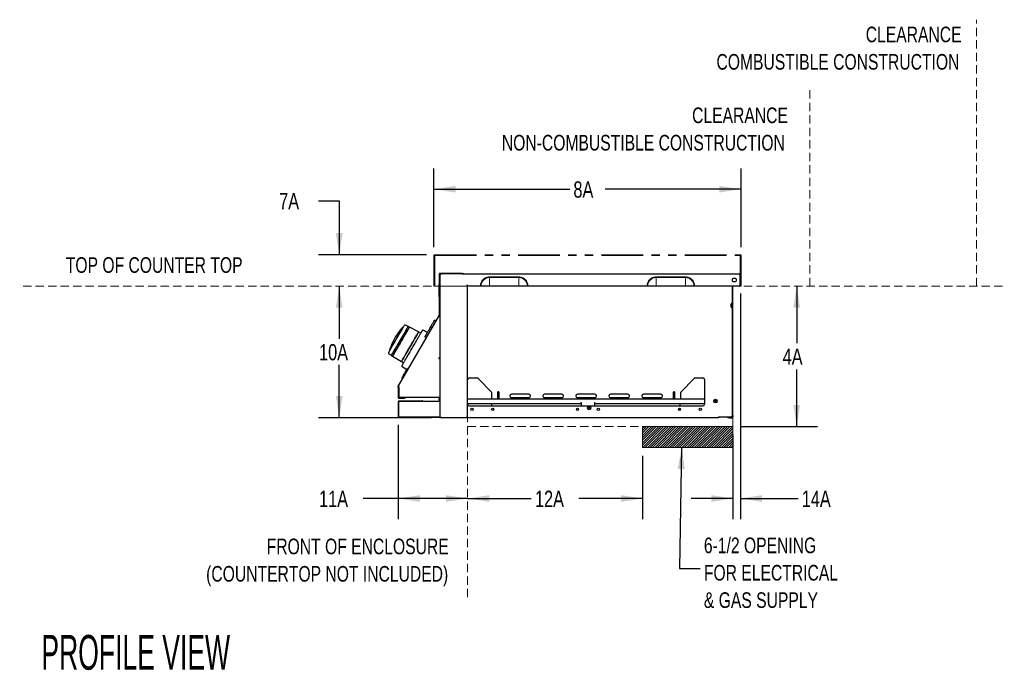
# Model space of a CAD drawing. Header units: inches. Extents: x 35 to 165, y 14 to 115.
# Tile 28 of 42: x 94 to 165, y 14 to 61. Entities that reach past the tile are written whole.
import ezdxf

# ---------------------------------------------------------------- set-up
doc = ezdxf.new("R2010")
doc.units = ezdxf.units.IN
doc.header["$LTSCALE"] = 12
doc.header["$MEASUREMENT"] = 0
doc.linetypes.add('HIDDEN', pattern=[0.075, 0.05, -0.025])
doc.linetypes.add('PHANTOM', pattern=[0.5, 0.25, -0.05, 0.05, -0.05, 0.05, -0.05])
doc.layers.add('FORMAT', color=7, linetype='Continuous')
doc.styles.add('SLDTEXTSTYLE0', font='TXT', dxfattribs={"width": 0.75})
doc.styles.add('SLDTEXTSTYLE1', font='TXT', dxfattribs={"width": 0.571429})
doc.dimstyles.new('SLDDIMSTYLE0', dxfattribs={"dimtxt": 1.17, "dimasz": 1.56, "dimexe": 0, "dimexo": 0.0625, "dimgap": 0.2925, "dimtad": 0, "dimtih": 1, "dimtoh": 1, "dimdec": 3, "dimrnd": 1e-09, "dimzin": 12, "dimdsep": 46, "dimlunit": 5, "dimtxsty": 'SLDTEXTSTYLE0', "dimsah": 1, "dimcen": 0.09, "dimadec": 0, "dimazin": 3, "dimtfac": 1, "dimtdec": 3, "dimtmove": 0, "dimatfit": 0, "dimfxl": 0, "dimfrac": 2, "dimtolj": 1, "dimtzin": 12, "dimarcsym": 0})
doc.dimstyles.new('SLDDIMSTYLE1', dxfattribs={"dimtxt": 1.17, "dimasz": 1.56, "dimexe": 0, "dimexo": 0.0625, "dimgap": 0.2925, "dimtad": 0, "dimtih": 1, "dimtoh": 1, "dimdec": 3, "dimrnd": 1e-09, "dimzin": 12, "dimdsep": 46, "dimlunit": 5, "dimtxsty": 'SLDTEXTSTYLE0', "dimsah": 1, "dimcen": 0.09, "dimadec": 0, "dimazin": 3, "dimtfac": 1, "dimtdec": 3, "dimtofl": 0, "dimtmove": 0, "dimatfit": 3, "dimfxl": 0, "dimfrac": 2, "dimtolj": 1, "dimtzin": 12, "dimarcsym": 0})
doc.dimstyles.new('SLDDIMSTYLE2', dxfattribs={"dimtxt": 0.18, "dimasz": 1.56, "dimexe": 0, "dimexo": 0.0625, "dimgap": 0, "dimtad": 0, "dimtih": 1, "dimtoh": 1, "dimdec": 0, "dimrnd": 1e-09, "dimzin": 0, "dimdsep": 46, "dimlunit": 5, "dimtxsty": 'Standard', "dimsah": 1, "dimcen": 0.09, "dimadec": 0, "dimazin": 0, "dimtfac": 1.56, "dimtdec": 0, "dimtofl": 0, "dimtmove": 0, "dimatfit": 3, "dimfxl": 0, "dimfrac": 2, "dimtolj": 1, "dimtzin": 0, "dimarcsym": 0})
doc.dimstyles.new('SLDDIMSTYLE3', dxfattribs={"dimtxt": 1.17, "dimasz": 1.56, "dimexe": 0, "dimexo": 0.0625, "dimgap": 0.2925, "dimtad": 0, "dimtih": 1, "dimtoh": 1, "dimdec": 3, "dimrnd": 1e-09, "dimzin": 12, "dimdsep": 46, "dimlunit": 5, "dimtxsty": 'SLDTEXTSTYLE0', "dimsah": 1, "dimcen": 0.09, "dimse1": 1, "dimadec": 0, "dimazin": 3, "dimtfac": 1, "dimtdec": 3, "dimtofl": 0, "dimtmove": 0, "dimatfit": 3, "dimfxl": 0, "dimfrac": 2, "dimtolj": 1, "dimtzin": 12, "dimarcsym": 0})
doc.dimstyles.new('SLDDIMSTYLE4', dxfattribs={"dimtxt": 1.17, "dimasz": 1.56, "dimexe": 0, "dimexo": 0.0625, "dimgap": 0.2925, "dimtad": 0, "dimtih": 1, "dimtoh": 1, "dimdec": 3, "dimrnd": 1e-09, "dimzin": 12, "dimdsep": 46, "dimlunit": 5, "dimtxsty": 'SLDTEXTSTYLE0', "dimsah": 1, "dimcen": 0.09, "dimse2": 1, "dimadec": 0, "dimazin": 3, "dimtfac": 1, "dimtdec": 3, "dimtmove": 0, "dimatfit": 0, "dimfxl": 0, "dimfrac": 2, "dimtolj": 1, "dimtzin": 12, "dimarcsym": 0})

# ---------------------------------------------------------------- blocks, each defined once
blk = doc.blocks.new('SW_NOTE_0')
at = {"layer": 'FORMAT', "color": 0, "char_height": 1.125, "attachment_point": 3, "style": 'SLDTEXTSTYLE0'}
for s, insert in [('FRONT OF ENCLOSURE', (15.504, 1.45)), ('(COUNTERTOP NOT INCLUDED)', (15.469, -0.522))]:
    blk.add_mtext(s, dxfattribs=dict(at, insert=insert))
blk = doc.blocks.new('_D_8')
at = {"layer": 'FORMAT'}
for p, q in [((121.495, 32.009), (121.495, 25.213)), ((121.495, 26.713), (118.967, 26.713)), ((126.493, 26.713), (121.495, 26.713))]:
    blk.add_line(p, q, dxfattribs=at)
for points in [[(121.495, 26.713), (123.055, 26.473), (123.055, 26.953)], [(126.493, 26.713), (124.933, 26.953), (124.933, 26.473)]]:
    blk.add_solid(points, dxfattribs=at)
at = {"layer": 'FORMAT', "insert": (115.8, 27.275), "char_height": 1.17, "attachment_point": 1, "style": 'SLDTEXTSTYLE0'}
blk.add_mtext('11A', dxfattribs=at)
blk = doc.blocks.new('_D_9')
at = {"layer": 'FORMAT'}
for p, q in [((139.094, 29.789), (139.094, 25.213)), ((126.493, 26.713), (131.077, 26.713)), ((139.094, 26.713), (134.51, 26.713))]:
    blk.add_line(p, q, dxfattribs=at)
for points in [[(126.493, 26.713), (128.053, 26.473), (128.053, 26.953)], [(139.094, 26.713), (137.534, 26.953), (137.534, 26.473)]]:
    blk.add_solid(points, dxfattribs=at)
at = {"layer": 'FORMAT', "insert": (131.342, 27.275), "char_height": 1.17, "attachment_point": 1, "style": 'SLDTEXTSTYLE0'}
blk.add_mtext('12A', dxfattribs=at)
blk = doc.blocks.new('_D_10')
at = {"layer": 'FORMAT'}
for p, q in [((117.251, 42.014), (117.251, 38.218)), ((117.251, 32.531), (117.251, 36.327)), ((123.893, 32.531), (115.751, 32.531))]:
    blk.add_line(p, q, dxfattribs=at)
for points in [[(117.251, 42.014), (117.011, 40.454), (117.491, 40.454)], [(117.251, 32.531), (117.491, 34.091), (117.011, 34.091)]]:
    blk.add_solid(points, dxfattribs=at)
at = {"layer": 'FORMAT', "insert": (115.8, 37.835), "char_height": 1.17, "attachment_point": 1, "style": 'SLDTEXTSTYLE0'}
blk.add_mtext('10A', dxfattribs=at)
blk = doc.blocks.new('_D_11')
at = {"layer": 'FORMAT'}
for p, q in [((150.186, 42.014), (150.186, 37.897)), ((150.186, 31.889), (150.186, 36.006)), ((146.194, 31.889), (151.686, 31.889))]:
    blk.add_line(p, q, dxfattribs=at)
for points in [[(150.186, 42.014), (149.946, 40.454), (150.426, 40.454)], [(150.186, 31.889), (150.426, 33.449), (149.946, 33.449)]]:
    blk.add_solid(points, dxfattribs=at)
at = {"layer": 'FORMAT', "insert": (149.172, 37.514), "char_height": 1.17, "attachment_point": 1, "style": 'SLDTEXTSTYLE0'}
blk.add_mtext('4A', dxfattribs=at)
blk = doc.blocks.new('_D_12')
at = {"layer": 'FORMAT'}
for p, q in [((146.13, 41.472), (146.13, 25.213)), ((145.594, 31.289), (145.594, 25.213)), ((145.594, 26.713), (142.594, 26.713)), ((146.13, 26.713), (150.282, 26.713))]:
    blk.add_line(p, q, dxfattribs=at)
for points in [[(145.594, 26.713), (144.034, 26.953), (144.034, 26.473)], [(146.13, 26.713), (147.69, 26.473), (147.69, 26.953)]]:
    blk.add_solid(points, dxfattribs=at)
at = {"layer": 'FORMAT', "insert": (150.547, 27.275), "char_height": 1.17, "attachment_point": 1, "style": 'SLDTEXTSTYLE0'}
blk.add_mtext('14A', dxfattribs=at)
blk = doc.blocks.new('_D_13')
at = {"layer": 'FORMAT'}
for p, q in [((115.751, 48.151), (117.251, 48.151)), ((117.251, 48.151), (117.251, 44.264)), ((123.524, 44.264), (115.751, 44.264)), ((117.251, 42.014), (117.251, 39.014))]:
    blk.add_line(p, q, dxfattribs=at)
for points in [[(117.251, 44.264), (117.491, 45.824), (117.011, 45.824)], [(117.251, 42.014), (117.011, 40.454), (117.491, 40.454)]]:
    blk.add_solid(points, dxfattribs=at)
at = {"layer": 'FORMAT', "insert": (112.927, 48.714), "char_height": 1.17, "attachment_point": 1, "style": 'SLDTEXTSTYLE0'}
blk.add_mtext('7A', dxfattribs=at)
blk = doc.blocks.new('SW_NOTE_0_8')
at = {"layer": 'FORMAT', "color": 0, "char_height": 1.125, "attachment_point": 3, "style": 'SLDTEXTSTYLE0'}
for s, insert in [('CLEARANCE', (8.613, 1.45)), ('NON-COMBUSTIBLE CONSTRUCTION', (8.392, -0.522))]:
    blk.add_mtext(s, dxfattribs=dict(at, insert=insert))
blk = doc.blocks.new('SW_NOTE_0_9')
at = {"layer": 'FORMAT', "color": 0, "char_height": 1.125, "attachment_point": 3, "style": 'SLDTEXTSTYLE0'}
for s, insert in [('CLEARANCE', (8.613, 1.45)), ('COMBUSTIBLE CONSTRUCTION', (8.459, -0.522))]:
    blk.add_mtext(s, dxfattribs=dict(at, insert=insert))
blk = doc.blocks.new('SW_NOTE_0_10')
at = {"layer": 'FORMAT', "color": 0, "char_height": 1.125, "attachment_point": 1, "style": 'SLDTEXTSTYLE0'}
for s, insert in [('6-1/2 OPENING', (0.259, 2.222)), ('FOR ELECTRICAL', (0.259, 0.25)), ('& GAS SUPPLY', (0.259, -1.722))]:
    blk.add_mtext(s, dxfattribs=dict(at, insert=insert))
blk = doc.blocks.new('_D_14')
at = {"layer": 'FORMAT'}
for p, q in [((124.066, 44.806), (124.066, 50.488)), ((146.182, 44.806), (146.182, 50.488)), ((124.066, 48.988), (133.845, 48.988)), ((146.182, 48.988), (136.403, 48.988))]:
    blk.add_line(p, q, dxfattribs=at)
for points in [[(124.066, 48.988), (125.626, 48.748), (125.626, 49.228)], [(146.182, 48.988), (144.622, 49.228), (144.622, 48.748)]]:
    blk.add_solid(points, dxfattribs=at)
at = {"layer": 'FORMAT', "insert": (134.11, 49.551), "char_height": 1.17, "attachment_point": 1, "style": 'SLDTEXTSTYLE0'}
blk.add_mtext('8A', dxfattribs=at)

msp = doc.modelspace()

# ---------------------------------------------------------------- hatches: boundary and pattern name
at = {"layer": 'FORMAT'}
h = msp.add_hatch(dxfattribs=at)
h.set_pattern_fill('ANSI31', color=256, style=0)
h.paths.add_polyline_path([(139.0938, 30.3891), (145.5938, 30.3891), (145.5938, 31.8891), (139.0938, 31.8891)], flags=0)

# ---------------------------------------------------------------- linework, layer by layer
at = {"color": 7, "linetype": 'PHANTOM', "lineweight": 18}
for p, q in [((124.066, 42.0141), (124.066, 44.2061)), ((124.066, 44.2061), (124.124, 44.2061)), ((124.124, 44.2061), (124.124, 44.2641)), ((124.124, 44.2641), (146.124, 44.2641)), ((124.124, 42.0141), (124.124, 44.2061)), ((124.124, 44.2061), (146.124, 44.2061)), ((146.124, 44.2641), (146.124, 44.2061)), ((146.124, 44.2061), (146.124, 42.0141)), ((146.124, 44.2061), (146.182, 44.2061)), ((146.182, 44.2061), (146.182, 42.0141)), ((130.1753, 42.6746), (128.0728, 42.6746)), ((128.0728, 42.6224), (128.0728, 42.6746)), ((128.0728, 42.6224), (130.1753, 42.6224)), ((128.0728, 42.0141), (128.0728, 42.6224)), ((130.1753, 42.6224), (130.1753, 42.6746)), ((130.1753, 42.0141), (130.1753, 42.6224)), ((142.1753, 42.6746), (140.0728, 42.6746)), ((140.0728, 42.6224), (140.0728, 42.6746)), ((140.0728, 42.6224), (142.1753, 42.6224)), ((140.0728, 42.0141), (140.0728, 42.6224)), ((142.1753, 42.6224), (142.1753, 42.6746)), ((142.1753, 42.0141), (142.1753, 42.6224)), ((124.124, 42.0141), (124.066, 42.0141)), ((127.4123, 42.0141), (124.124, 42.0141)), ((127.4123, 42.0141), (127.4644, 42.0141)), ((127.4644, 42.0141), (128.0728, 42.0141)), ((130.1753, 42.0141), (128.0728, 42.0141)), ((130.7837, 42.0141), (130.1753, 42.0141)), ((130.7837, 42.0141), (130.8358, 42.0141)), ((139.4123, 42.0141), (130.8358, 42.0141)), ((139.4123, 42.0141), (139.4644, 42.0141)), ((139.4644, 42.0141), (140.0728, 42.0141)), ((142.1753, 42.0141), (140.0728, 42.0141)), ((142.7837, 42.0141), (142.1753, 42.0141)), ((142.7837, 42.0141), (142.8358, 42.0141)), ((146.124, 42.0141), (142.8358, 42.0141)), ((146.182, 42.0141), (146.124, 42.0141))]:
    msp.add_line(p, q, dxfattribs=at)
at = {"color": 7, "linetype": 'Continuous', "lineweight": 25}
for p, q in [((124.4543, 42.8691), (124.4543, 39.9334)), ((124.4933, 42.8691), (124.4933, 39.9334)), ((124.4933, 42.8691), (124.4933, 42.8511)), ((124.4933, 42.8411), (124.5313, 42.8411)), ((126.0418, 42.9281), (124.5133, 42.9281)), ((126.0418, 42.8891), (124.5133, 42.8891)), ((126.0418, 42.9281), (126.1043, 42.9281)), ((126.1041, 42.8891), (126.0418, 42.8891)), ((126.1041, 42.8891), (146.0718, 42.8891)), ((126.1043, 42.9281), (126.1043, 42.8891)), ((126.1043, 42.9281), (126.1453, 42.9281)), ((146.0882, 42.8311), (146.0882, 42.0721)), ((146.0918, 42.8311), (146.0918, 42.0721)), ((146.1298, 42.8311), (146.0918, 42.8311)), ((146.1298, 42.8311), (146.1298, 42.0721)), ((124.4343, 42.0189), (124.4343, 42.1201)), ((124.4343, 42.0189), (124.4343, 41.9924)), ((124.4343, 41.7942), (124.4343, 41.9924)), ((124.4413, 42.1349), (124.4543, 42.1349)), ((124.4413, 42.0202), (124.4543, 42.0202)), ((126.4933, 32.6171), (126.4933, 41.9839)), ((146.0682, 42.0141), (126.5234, 42.0141)), ((145.5558, 42.4178), (145.5558, 42.4854)), ((145.5558, 32.7141), (145.5558, 42.0141)), ((145.5938, 32.7141), (145.5938, 42.0141)), ((146.0682, 42.0141), (146.0718, 42.0141)), ((146.0918, 42.0721), (146.1298, 42.0721)), ((124.4343, 41.531), (124.4343, 41.7942)), ((124.4343, 41.3899), (124.4343, 41.531)), ((124.4343, 41.2491), (124.4343, 41.3873)), ((124.4413, 41.3667), (124.4543, 41.3667)), ((124.4413, 41.2274), (124.4543, 41.2274)), ((145.5058, 40.7629), (145.5058, 40.4631)), ((124.4516, 39.9234), (121.5033, 34.8168)), ((124.4516, 39.9234), (124.4854, 39.9039)), ((124.4543, 39.9334), (124.4933, 39.9334)), ((124.4854, 39.8639), (124.4854, 36.8341)), ((124.4933, 39.9334), (124.4933, 32.5806)), ((121.8548, 39.0349), (121.8447, 39.0403)), ((122.2057, 39.1087), (122.0235, 39.2056)), ((122.3023, 39.06), (122.2068, 39.1107)), ((122.9629, 38.7062), (122.3012, 39.0581)), ((123.9252, 39.0117), (123.828, 39.0633)), ((124.0412, 39.4326), (124.0526, 39.4523)), ((124.2112, 39.5071), (124.114, 39.5588)), ((121.4969, 38.6459), (121.5013, 38.6518)), ((121.5658, 38.7307), (121.5269, 38.6841)), ((121.5277, 38.6852), (121.5318, 38.6903)), ((121.5308, 38.6893), (121.531, 38.6892)), ((121.5644, 38.7329), (121.5309, 38.6894)), ((121.6757, 38.8678), (121.668, 38.8723)), ((121.6946, 38.906), (121.6947, 38.9061)), ((121.7039, 38.9007), (121.6947, 38.9061)), ((122.935, 38.6567), (122.9345, 38.657)), ((123.1254, 38.6223), (122.9645, 38.7079)), ((123.603, 38.6736), (123.2902, 38.8469)), ((123.5133, 38.2983), (123.42, 38.3566)), ((120.8282, 37.1353), (121.0032, 37.0259)), ((120.882, 37.3728), (120.8917, 37.3668)), ((121.002, 37.0239), (121.0937, 36.9667)), ((121.0948, 36.9686), (121.7304, 36.5714)), ((121.7297, 36.5692), (121.8843, 36.4727)), ((121.7588, 36.6206), (121.7592, 36.6204)), ((121.7722, 36.2176), (122.1224, 36.0072)), ((124.4854, 36.8341), (124.4264, 36.8341)), ((124.4264, 36.8341), (124.4264, 36.8031)), ((124.4264, 36.8031), (124.4854, 36.8031)), ((124.4854, 36.8031), (124.4854, 33.9771)), ((122.2079, 36.0647), (122.1252, 36.012)), ((122.2198, 36.0578), (122.2079, 36.0647)), ((121.4954, 34.7283), (121.4954, 34.7873)), ((121.4954, 34.7873), (121.5138, 34.7873)), ((121.5344, 34.7606), (121.5344, 34.7283)), ((121.537, 34.0396), (121.537, 34.7573)), ((121.7791, 35.4126), (121.7748, 35.3146)), ((121.7748, 35.3146), (121.7867, 35.3077)), ((126.6183, 35.3961), (127.2433, 35.3961)), ((127.2491, 35.3466), (128.2086, 34.3776)), ((141.8404, 34.3776), (142.8, 35.3466)), ((142.8336, 35.3878), (142.8052, 35.3903)), ((142.8058, 35.3961), (143.4308, 35.3961)), ((142.8344, 35.3961), (142.8336, 35.3878)), ((143.5558, 35.2711), (143.5558, 33.5061)), ((121.5344, 34.7283), (121.4954, 34.7283)), ((121.4954, 34.7283), (121.4954, 33.9871)), ((121.5344, 34.7283), (121.5344, 33.9871)), ((128.2086, 34.3634), (128.2086, 34.3776)), ((128.2086, 34.3634), (128.2086, 33.9549)), ((128.7311, 34.3842), (128.6686, 34.3842)), ((128.6686, 34.3842), (128.6686, 34.3776)), ((128.6686, 34.3634), (128.6686, 34.3776)), ((128.6686, 33.9021), (128.6686, 34.3634)), ((128.6747, 34.3792), (128.6697, 34.3842)), ((128.6806, 34.2658), (128.6806, 34.365)), ((128.6806, 34.2658), (128.6806, 33.9021)), ((128.7186, 34.2658), (128.6806, 34.2658)), ((128.7186, 34.2658), (128.7186, 34.365)), ((128.7186, 34.2658), (128.7186, 33.9021)), ((128.7311, 34.3776), (128.7311, 34.3842)), ((128.7311, 34.3776), (128.7311, 34.3634)), ((128.7311, 34.3634), (128.7311, 33.9021)), ((130.8995, 34.2217), (129.6495, 34.2217)), ((133.2745, 34.2217), (132.0245, 34.2217)), ((135.6495, 34.2217), (134.3995, 34.2217)), ((138.0245, 34.2217), (136.7745, 34.2217)), ((140.3995, 34.2217), (139.1495, 34.2217)), ((141.3804, 34.3842), (141.3179, 34.3842)), ((141.3179, 34.3842), (141.3179, 34.3776)), ((141.3179, 34.3634), (141.3179, 34.3776)), ((141.3179, 33.9021), (141.3179, 34.3634)), ((141.3698, 34.365), (141.3318, 34.365)), ((141.3318, 33.9021), (141.3318, 34.365)), ((141.3698, 33.9021), (141.3698, 34.365)), ((141.3804, 34.384), (141.3756, 34.3792)), ((141.3804, 34.3776), (141.3804, 34.3842)), ((141.3804, 34.3776), (141.3804, 34.3634)), ((141.3804, 34.3634), (141.3804, 33.9021)), ((141.8404, 34.3776), (141.8404, 34.3634)), ((141.8404, 33.9549), (141.8404, 34.3634)), ((121.4954, 33.6826), (121.4954, 32.6085)), ((121.5154, 33.6581), (121.5154, 32.6581)), ((121.5534, 33.7406), (123.2204, 33.7406)), ((121.5544, 33.9671), (121.9329, 33.9671)), ((121.5544, 33.9281), (121.9329, 33.9281)), ((121.5779, 33.7206), (124.4351, 33.7206)), ((124.4264, 33.9771), (121.5995, 33.9771)), ((121.9329, 33.9671), (121.9954, 33.9671)), ((121.9954, 33.9281), (121.9329, 33.9281)), ((121.9954, 33.9671), (121.9954, 33.9281)), ((124.4854, 33.9771), (124.4264, 33.9771)), ((124.4351, 33.7206), (124.4931, 33.7206)), ((124.4464, 33.9771), (124.4464, 33.8656)), ((124.4464, 33.8031), (124.4464, 33.8656)), ((124.4854, 33.8031), (124.4464, 33.8031)), ((124.4854, 33.9771), (124.4854, 33.8656)), ((124.4854, 33.8656), (124.4854, 33.8031)), ((124.4931, 33.7206), (124.4931, 32.5956)), ((124.4931, 33.7176), (124.4933, 33.7176)), ((124.4931, 33.6376), (124.4933, 33.6376)), ((126.4933, 33.9021), (143.5558, 33.9021)), ((126.4933, 33.5521), (134.6497, 33.5521)), ((126.6183, 33.3811), (143.4308, 33.3811)), ((128.2404, 33.5126), (128.2404, 33.5521)), ((128.2404, 33.3811), (128.2404, 33.5126)), ((130.8995, 33.9717), (129.6495, 33.9717)), ((133.2745, 33.9717), (132.0245, 33.9717)), ((135.6495, 33.9717), (134.3995, 33.9717)), ((134.6817, 33.6101), (134.6497, 33.6101)), ((134.6497, 33.5521), (134.6497, 33.6101)), ((134.6817, 33.3811), (134.6817, 33.6101)), ((135.6497, 33.6101), (135.6177, 33.6101)), ((135.6177, 33.6101), (135.6177, 33.3811)), ((135.6497, 33.6101), (135.6497, 33.5521)), ((135.6497, 33.5521), (143.5558, 33.5521)), ((138.0245, 33.9717), (136.7745, 33.9717)), ((140.3995, 33.9717), (139.1495, 33.9717)), ((141.8029, 33.3811), (141.8029, 33.5126)), ((121.5334, 32.6142), (121.5334, 32.6085)), ((121.5373, 32.6085), (121.5373, 32.6105)), ((124.4931, 32.6801), (124.4933, 32.6748)), ((124.4933, 32.6069), (124.4931, 32.6069)), ((126.4933, 32.6135), (126.4901, 32.6135)), ((126.4933, 32.6135), (126.4933, 32.6171)), ((126.4933, 32.5971), (126.4933, 32.6135)), ((128.2404, 33.0895), (128.2404, 33.1726)), ((141.8029, 33.0815), (141.8029, 33.1806)), ((145.5558, 32.6462), (145.5558, 32.7141)), ((145.5558, 32.6011), (145.5558, 32.6462)), ((145.5938, 32.7141), (145.5938, 32.5891)), ((121.5779, 32.5956), (124.4351, 32.5956)), ((123.2984, 32.5689), (124.4484, 32.5689)), ((124.4351, 32.5956), (124.4931, 32.5956)), ((124.4484, 32.5689), (124.4484, 32.5956)), ((124.4484, 32.5689), (124.4933, 32.5689)), ((124.4933, 32.5311), (124.4933, 32.5806)), ((124.4933, 32.5806), (124.5313, 32.5806)), ((144.5558, 32.5311), (124.4933, 32.5311)), ((124.5348, 32.5391), (124.5348, 32.5771)), ((124.5348, 32.5391), (126.4308, 32.5391)), ((126.4308, 32.5971), (126.4353, 32.5971)), ((126.4308, 32.5971), (126.4308, 32.5391)), ((126.4353, 32.5771), (126.4308, 32.5771)), ((126.4308, 32.5391), (126.4353, 32.5391)), ((126.4353, 32.5771), (126.4353, 32.5391)), ((126.4553, 32.6016), (126.4553, 32.5971)), ((126.4553, 32.5971), (126.4933, 32.5971)), ((144.5558, 32.6011), (145.4858, 32.6011)), ((144.5558, 32.6011), (144.5558, 32.5311)), ((145.2188, 32.5311), (145.2188, 32.5691)), ((145.2188, 32.5691), (145.3438, 32.5691)), ((145.3438, 32.5311), (145.2188, 32.5311)), ((145.3438, 32.5691), (145.5358, 32.5691)), ((145.3438, 32.5311), (145.5358, 32.5311)), ((145.4617, 32.6011), (145.4617, 32.5891)), ((145.4651, 32.5891), (145.4617, 32.5891)), ((145.5558, 32.6011), (145.4858, 32.6011)), ((145.5558, 32.5891), (145.5558, 32.6011)), ((145.5938, 32.5891), (145.5558, 32.5891))]:
    msp.add_line(p, q, dxfattribs=at)
at = {"color": 7, "linetype": 'Continuous', "lineweight": 25, "flags": 128}
for points in [[(124.4966, 42.8505), (124.4944, 42.8424), (124.4941, 42.8411)], [(124.5333, 42.8399), (124.5328, 42.8387), (124.5327, 42.8386)], [(121.7935, 38.9944), (121.79, 38.9883), (121.7794, 38.97), (121.762, 38.9399), (121.738, 38.8983), (121.7078, 38.846), (121.6719, 38.7838), (121.6308, 38.7126), (121.5852, 38.6337), (121.5359, 38.5482), (121.4835, 38.4574), (121.4289, 38.3629), (121.373, 38.266), (121.3166, 38.1684), (121.2607, 38.0716), (121.2061, 37.9771), (121.1537, 37.8863), (121.1044, 37.8008), (121.0588, 37.7218), (121.0177, 37.6507), (120.9818, 37.5885), (120.9516, 37.5362), (120.9276, 37.4946), (120.9102, 37.4644), (120.8996, 37.4462), (120.8961, 37.44)], [(122.2068, 39.1107), (122.206, 39.1092), (122.1989, 39.097), (122.1849, 39.0727), (122.1641, 39.0366), (122.1367, 38.9892), (122.103, 38.9309), (122.0636, 38.8626), (122.0187, 38.7849), (121.969, 38.6988), (121.915, 38.6052), (121.8574, 38.5054), (121.7968, 38.4005), (121.7339, 38.2916), (121.6696, 38.1801), (121.6044, 38.0673), (121.5393, 37.9545), (121.4749, 37.843), (121.4121, 37.7342), (121.3515, 37.6292), (121.2939, 37.5294), (121.2399, 37.4359), (121.1902, 37.3498), (121.1453, 37.2721), (121.1058, 37.2037), (121.0722, 37.1455), (121.0448, 37.0981), (121.024, 37.062), (121.01, 37.0377), (121.0029, 37.0255), (121.002, 37.0239)], [(121.3732, 38.2008), (121.4366, 38.3106), (121.4992, 38.419), (121.5602, 38.5247), (121.6189, 38.6263), (121.6744, 38.7226), (121.7262, 38.8122), (121.7736, 38.8942), (121.8159, 38.9675), (121.8526, 39.0312), (121.8833, 39.0843), (121.9076, 39.1264), (121.9252, 39.1569), (121.9358, 39.1753), (121.9394, 39.1815)], [(122.3003, 39.0585), (122.2994, 39.057), (122.2924, 39.0448), (122.2783, 39.0205), (122.2575, 38.9843), (122.2301, 38.9368), (122.1964, 38.8785), (122.1569, 38.8101), (122.1119, 38.7323), (122.0622, 38.646), (122.0081, 38.5524), (121.9504, 38.4525), (121.8897, 38.3474), (121.8268, 38.2384), (121.7624, 38.1268), (121.6971, 38.0138)], [(121.698, 38.0133), (121.7633, 38.1265), (121.8279, 38.2383), (121.8909, 38.3475), (121.9517, 38.4528), (122.0095, 38.5529), (122.0637, 38.6467), (122.1135, 38.7331), (122.1585, 38.811), (122.1981, 38.8796), (122.2319, 38.9381), (122.2593, 38.9856), (122.2802, 39.0218), (122.2943, 39.0462), (122.3014, 39.0584), (122.3023, 39.06)], [(121.6827, 38.8913), (121.6731, 38.8793), (121.6674, 38.8721)], [(122.9645, 38.7079), (122.9642, 38.7075), (122.959, 38.6984), (122.9468, 38.6773), (122.9279, 38.6445), (122.9023, 38.6002), (122.8705, 38.5451), (122.8327, 38.4796), (122.7894, 38.4047), (122.7411, 38.321), (122.6884, 38.2297), (122.6318, 38.1316), (122.5719, 38.028), (122.5095, 37.9199), (122.4453, 37.8086), (122.38, 37.6955), (122.3142, 37.5816), (122.2489, 37.4685), (122.1847, 37.3572), (122.1223, 37.2492), (122.0624, 37.1455), (122.0058, 37.0474), (121.9531, 36.9561), (121.9048, 36.8724), (121.8615, 36.7975), (121.8237, 36.7321), (121.7919, 36.6769), (121.7663, 36.6327), (121.7474, 36.5998), (121.7352, 36.5787), (121.7299, 36.5696), (121.7297, 36.5692)], [(121.7304, 36.5714), (121.7313, 36.5729), (121.7382, 36.585), (121.7521, 36.609), (121.7727, 36.6447), (121.7998, 36.6916), (121.8331, 36.7493), (121.8722, 36.8171), (121.9167, 36.8941), (121.9661, 36.9797), (122.0198, 37.0726), (122.0772, 37.172), (122.1376, 37.2767), (122.2004, 37.3855), (122.2649, 37.4971), (122.3303, 37.6104), (122.3958, 37.724), (122.4609, 37.8366), (122.5246, 37.947), (122.5863, 38.0538), (122.6453, 38.156), (122.7009, 38.2523), (122.7525, 38.3417), (122.7995, 38.4231), (122.8414, 38.4956), (122.8776, 38.5584), (122.9079, 38.6108), (122.9318, 38.6522), (122.949, 38.6821), (122.9594, 38.7002), (122.9629, 38.7062), (122.9629, 38.7062)], [(120.807, 37.2202), (120.8106, 37.2264), (120.8212, 37.2448), (120.8388, 37.2752), (120.8631, 37.3173), (120.8938, 37.3705), (120.9306, 37.4341), (120.9729, 37.5074), (121.0202, 37.5894), (121.072, 37.6791), (121.1276, 37.7753), (121.1862, 37.8769), (121.2472, 37.9826), (121.3098, 38.091), (121.3732, 38.2008)], [(121.0937, 36.9667), (121.0946, 36.9682), (121.1017, 36.9805), (121.1157, 37.0048), (121.1366, 37.041), (121.1641, 37.0886), (121.1978, 37.147), (121.2374, 37.2156), (121.2824, 37.2935), (121.3323, 37.3799), (121.3864, 37.4737), (121.4442, 37.5739), (121.505, 37.6791), (121.5681, 37.7883), (121.6326, 37.9002), (121.698, 38.0133)], [(121.6971, 38.0138), (121.6319, 37.9009), (121.5675, 37.7892), (121.5046, 37.6802), (121.4439, 37.5751), (121.3862, 37.4752), (121.3321, 37.3816), (121.2823, 37.2953), (121.2374, 37.2176), (121.1979, 37.1491), (121.1642, 37.0908), (121.1368, 37.0433), (121.116, 37.0072), (121.1019, 36.9828), (121.0949, 36.9706), (121.094, 36.9691)], [(121.7748, 35.3146), (121.7783, 35.3206), (121.7886, 35.3385), (121.8054, 35.3677), (121.8283, 35.4072), (121.8563, 35.4558), (121.8887, 35.5119), (121.9244, 35.5738), (121.9623, 35.6393), (122.001, 35.7065), (122.0395, 35.7731), (122.0764, 35.8371), (122.1106, 35.8963), (122.141, 35.9489), (122.1665, 35.9931), (122.1864, 36.0276), (122.2001, 36.0512), (122.207, 36.0632), (122.2079, 36.0647)], [(121.7791, 35.4126), (121.7826, 35.4187), (121.7931, 35.4369), (121.8101, 35.4663), (121.8329, 35.5058), (121.8606, 35.5538), (121.892, 35.6082), (121.9259, 35.6669), (121.9609, 35.7275), (121.9955, 35.7874), (122.0283, 35.8443), (122.058, 35.8958), (122.0834, 35.9397), (122.1034, 35.9744), (122.1172, 35.9983), (122.1243, 36.0105), (122.1252, 36.012)], [(128.2467, 33.5521), (128.2428, 33.537), (128.2404, 33.5126)], [(141.8029, 33.5126), (141.8004, 33.537), (141.7965, 33.5521)]]:
    msp.add_lwpolyline(points, dxfattribs=at)
at = {"color": 7, "linetype": 'Continuous', "lineweight": 25}
for centre, radius in [((145.6923, 42.4516), 0.1406), ((135.2433, 33.2351), 0.13), ((144.3372, 33.7271), 0.13), ((144.3372, 33.7271), 0.0475), ((144.3372, 33.7271), 0.0415), ((126.8058, 33.1311), 0.0775), ((128.3058, 33.1311), 0.0775), ((134.3995, 33.1311), 0.0775), ((135.2433, 33.2351), 0.0475), ((135.2433, 33.2351), 0.0415), ((135.8995, 33.1311), 0.0775), ((141.7433, 33.1311), 0.0775), ((143.2433, 33.1311), 0.0775)]:
    msp.add_circle(centre, radius, dxfattribs=at)
at = {"color": 7, "linetype": 'PHANTOM', "lineweight": 18}
for centre, radius, start, end in [((124.124, 44.2061), 0.058, 90, 180), ((124.124, 44.2061), 0.02, 90, 180), ((146.124, 44.2061), 0.058, 0, 90), ((146.124, 44.2061), 0.02, 0, 90), ((128.0728, 42.0141), 0.6605, 90, 180), ((128.0728, 42.0141), 0.6084, 90, 180), ((130.1753, 42.0141), 0.6605, 0, 90), ((130.1753, 42.0141), 0.6084, 0, 90), ((140.0728, 42.0141), 0.6605, 90, 180), ((140.0728, 42.0141), 0.6084, 90, 180), ((142.1753, 42.0141), 0.6605, 0, 90), ((142.1753, 42.0141), 0.6084, 0, 90)]:
    msp.add_arc(centre, radius, start, end, dxfattribs=at)
at = {"color": 7, "linetype": 'Continuous', "lineweight": 25}
for centre, radius, start, end in [((124.5133, 42.8691), 0.059, 90, 180), ((124.5133, 42.8691), 0.02, 90, 180), ((126.1453, 42.8691), 0.059, 19.814928, 90), ((126.4487, 42.0586), 0.019, 45, 225), ((145.6115, 40.6121), 0.1875, 132.092111, 227.907889), ((124.4343, 39.9334), 0.02, 330, 0), ((124.4343, 39.9334), 0.059, 330, 0), ((121.8038, 38.9885), 0.0118, 139.731157, 150), ((125.6577, 35.7237), 5.0628, 139.114316, 139.731157), ((121.8391, 39.0298), 0.0118, 62, 139.114316), ((121.9939, 39.15), 0.063, 62, 150), ((124.5921, 36.3424), 3.8583, 143.394967, 162.937626), ((124.5921, 36.3424), 3.8583, 143.245549, 143.394967), ((124.5921, 36.3424), 3.8583, 137.062374, 138.699025), ((121.7761, 38.9626), 0.0119, 64.23578, 137.062374), ((123.2752, 38.8198), 0.031, 61.000001, 150), ((120.8616, 37.1887), 0.063, 150, 238), ((120.8882, 37.3828), 0.0118, 160.885684, 238), ((125.6607, 35.7289), 5.0628, 160.268843, 160.885684), ((120.9063, 37.4341), 0.0118, 150, 160.268843), ((120.915, 37.471), 0.0119, 162.937626, 235.76422), ((121.7881, 36.2442), 0.031, 150, 238.999999), ((121.5544, 34.7873), 0.059, 150, 180), ((126.6183, 35.2711), 0.125, 90, 180), ((143.4308, 35.2711), 0.125, 0, 90), ((121.5995, 34.0396), 0.0625, 180, 270), ((128.6606, 34.365), 0.02, 360, 45), ((128.6606, 34.365), 0.058, 360, 19.308466), ((129.6495, 34.0967), 0.125, 90, 270), ((130.8995, 34.0967), 0.125, 270, 90), ((132.0245, 34.0967), 0.125, 90, 270), ((133.2745, 34.0967), 0.125, 270, 90), ((134.3995, 34.0967), 0.125, 90, 270), ((135.6495, 34.0967), 0.125, 270, 90), ((136.7745, 34.0967), 0.125, 90, 270), ((138.0245, 34.0967), 0.125, 270, 90), ((139.1495, 34.0967), 0.125, 90, 270), ((140.3995, 34.0967), 0.125, 270, 90), ((141.3898, 34.365), 0.058, 160.691534, 180), ((141.3898, 34.365), 0.02, 135, 180), ((121.5544, 33.9871), 0.059, 180, 270), ((121.5534, 33.6826), 0.058, 90, 180), ((121.5779, 33.6581), 0.0625, 90, 180), ((121.5544, 33.9871), 0.02, 180, 270), ((123.2204, 33.6826), 0.058, 40.932725, 90), ((126.6183, 33.5061), 0.125, 180, 270), ((128.3336, 33.9549), 0.125, 180, 205.01868), ((141.7154, 33.9549), 0.125, 334.98132, 0), ((143.4308, 33.5061), 0.125, 270, 0), ((121.5353, 32.6085), 0.04, 180, 341.330788), ((121.5779, 32.6581), 0.0625, 180, 270), ((121.5353, 32.6085), 0.00197, 180, 0), ((123.2984, 32.6269), 0.058, 212.691832, 270), ((145.4967, 32.6041), 0.035, 184.9171, 270), ((145.5358, 32.5891), 0.02, 270, 0), ((145.5358, 32.5891), 0.058, 270, 0)]:
    msp.add_arc(centre, radius, start, end, dxfattribs=at)
for points, knots in [([(124.5513, 42.8311), (124.5464, 42.8337), (124.5416, 42.8363), (124.532, 42.8411), (124.5271, 42.8433), (124.5126, 42.8489), (124.503, 42.8511), (124.4933, 42.8511)], [0, 0, 0, 0, 0.25, 0.25, 0.5, 0.5, 1, 1, 1, 1]), ([(124.4933, 42.8411), (124.4933, 42.8402), (124.4948, 42.8394), (124.5006, 42.8377), (124.5049, 42.8369), (124.5156, 42.8352), (124.5221, 42.8344), (124.5361, 42.8327), (124.5437, 42.8319), (124.5513, 42.8311)], [0, 0, 0, 0, 0.25, 0.25, 0.5, 0.5, 0.75, 0.75, 1, 1, 1, 1]), ([(124.5513, 42.8311), (124.5463, 42.8388), (124.5365, 42.8544), (124.5217, 42.8734), (124.5107, 42.8844), (124.5046, 42.8859), (124.5035, 42.8861)], [0, 0, 0, 0, 0.3092844, 0.6187785, 0.9282734, 1, 1, 1, 1]), ([(124.5313, 42.8411), (124.5313, 42.8394), (124.5334, 42.8377), (124.5408, 42.8344), (124.546, 42.8327), (124.5513, 42.8311)], [0, 0, 0, 0, 0.5, 0.5, 1, 1, 1, 1]), ([(146.0718, 42.8891), (146.0731, 42.8891), (146.0745, 42.8876), (146.0773, 42.8817), (146.0786, 42.8774), (146.0814, 42.8667), (146.0827, 42.8603), (146.0855, 42.8462), (146.0869, 42.8387), (146.0882, 42.8311)], [0, 0, 0, 0, 0.25, 0.25, 0.5, 0.5, 0.75, 0.75, 1, 1, 1, 1]), ([(146.1298, 42.8311), (146.1289, 42.8387), (146.1272, 42.8539), (146.1137, 42.873), (146.0946, 42.8864), (146.0794, 42.8882), (146.0718, 42.8891)], [0, 0, 0, 0, 0.2500007, 0.4999991, 0.7499992, 1, 1, 1, 1]), ([(146.0918, 42.8311), (146.0914, 42.8336), (146.0908, 42.8388), (146.088, 42.8439), (146.0857, 42.8454), (146.0856, 42.8454)], [0, 0, 0, 0, 0.4871238, 0.9742826, 1, 1, 1, 1]), ([(124.4343, 42.1201), (124.4343, 42.1201), (124.4343, 42.1211), (124.4345, 42.1255), (124.4357, 42.1303), (124.4385, 42.1338), (124.4399, 42.1346), (124.4406, 42.1349), (124.4411, 42.1349), (124.4413, 42.1349)], [0, 0, 0, 0, 0.0048161, 0.1839528, 0.7661724, 0.9112007, 0.9561167, 0.9809896, 1, 1, 1, 1]), ([(124.4343, 41.9924), (124.4343, 41.9924), (124.4343, 41.9987), (124.4351, 42.0075), (124.4373, 42.0163), (124.4395, 42.0194), (124.4404, 42.02), (124.4409, 42.0202), (124.4411, 42.0202), (124.4413, 42.0202)], [0, 0, 0, 0, 0.00383444, 0.62461536, 0.90705508, 0.9662377, 0.98347101, 0.99279765, 1, 1, 1, 1]), ([(126.4353, 42.0452), (126.4429, 42.0401), (126.4505, 42.035), (126.4645, 42.0248), (126.4709, 42.0197), (126.4817, 42.0095), (126.486, 42.0044), (126.4918, 41.9941), (126.4933, 41.989), (126.4933, 41.9839)], [0, 0, 0, 0, 0.25, 0.25, 0.5, 0.5, 0.75, 0.75, 1, 1, 1, 1]), ([(126.5234, 42.0141), (126.5183, 42.0141), (126.5132, 42.0156), (126.503, 42.0214), (126.4979, 42.0257), (126.4877, 42.0364), (126.4826, 42.0429), (126.4724, 42.0569), (126.4672, 42.0645), (126.4621, 42.0721)], [0, 0, 0, 0, 0.25, 0.25, 0.5, 0.5, 0.75, 0.75, 1, 1, 1, 1]), ([(146.0882, 42.0721), (146.0866, 42.0645), (146.0849, 42.0569), (146.0816, 42.0429), (146.0799, 42.0364), (146.0766, 42.0257), (146.0749, 42.0214), (146.0716, 42.0156), (146.0699, 42.0141), (146.0682, 42.0141)], [0, 0, 0, 0, 0.25, 0.25, 0.5, 0.5, 0.75, 0.75, 1, 1, 1, 1]), ([(146.0718, 42.0141), (146.0794, 42.0141), (146.087, 42.0156), (146.101, 42.0214), (146.1074, 42.0257), (146.1182, 42.0364), (146.1225, 42.0429), (146.1283, 42.0569), (146.1298, 42.0645), (146.1298, 42.0721)], [0, 0, 0, 0, 0.25, 0.25, 0.5, 0.5, 0.75, 0.75, 1, 1, 1, 1]), ([(146.0849, 42.0572), (146.0852, 42.0575), (146.0878, 42.0591), (146.0908, 42.0643), (146.0914, 42.0695), (146.0918, 42.0721)], [0, 0, 0, 0, 0.072678, 0.5363257, 1, 1, 1, 1]), ([(124.4413, 41.3667), (124.4411, 41.3667), (124.4407, 41.3667), (124.44, 41.367), (124.4387, 41.3681), (124.4359, 41.3731), (124.4347, 41.3806), (124.4343, 41.3874), (124.4343, 41.3899), (124.4343, 41.3899)], [0, 0, 0, 0, 0.015744, 0.0363449, 0.0732434, 0.1912124, 0.6964926, 0.9953259, 1, 1, 1, 1]), ([(124.4413, 41.2274), (124.4411, 41.2274), (124.4407, 41.2275), (124.4401, 41.2277), (124.4388, 41.2286), (124.4361, 41.2331), (124.4347, 41.2401), (124.4343, 41.2466), (124.4343, 41.2491), (124.4343, 41.2491)], [0, 0, 0, 0, 0.0144213, 0.033327, 0.0676839, 0.1815691, 0.6921392, 0.9954957, 1, 1, 1, 1]), ([(145.5558, 40.7913), (145.5549, 40.7893), (145.5532, 40.7849), (145.539, 40.7758), (145.52, 40.7667), (145.5013, 40.7582), (145.491, 40.7536), (145.4858, 40.7512)], [0, 0, 0, 0, 0.2124582, 0.449292, 0.7111457, 0.852329, 1, 1, 1, 1]), ([(145.4858, 40.4729), (145.4929, 40.4695), (145.5083, 40.4622), (145.5314, 40.4523), (145.5469, 40.4442), (145.5546, 40.4377), (145.5554, 40.4345), (145.5558, 40.4328)], [0, 0, 0, 0, 0.2034259, 0.4373026, 0.7021074, 0.8470653, 1, 1, 1, 1]), ([(124.4516, 39.9234), (124.4509, 39.9205), (124.4496, 39.9146), (124.4571, 39.9003), (124.4696, 39.883), (124.4801, 39.8703), (124.4854, 39.8639)], [0, 0, 0, 0, 0.2499978, 0.5000022, 0.7500024, 1, 1, 1, 1]), ([(124.4854, 39.9039), (124.4842, 39.9013), (124.4818, 39.896), (124.4815, 39.8862), (124.4829, 39.8754), (124.4845, 39.8677), (124.4854, 39.8639)], [0, 0, 0, 0, 0.2499981, 0.5000005, 0.749999, 1, 1, 1, 1]), ([(123.624, 38.71), (123.6452, 38.7467), (123.6875, 38.82), (123.7447, 38.9191), (123.791, 38.9993), (123.8222, 39.0534), (123.8261, 39.0601), (123.828, 39.0633)], [0, 0, 0, 0, 0.1894328, 0.3788242, 0.5771686, 0.7932098, 1, 1, 1, 1]), ([(123.828, 39.0633), (123.8487, 39.0993), (123.8902, 39.1711), (123.9455, 39.2668), (123.9947, 39.3521), (124.021, 39.3976), (124.0343, 39.4206)], [0, 0, 0, 0, 0.2572358, 0.5145362, 0.7543838, 1, 1, 1, 1]), ([(124.0343, 39.4206), (124.0466, 39.4419), (124.0712, 39.4845), (124.0956, 39.5268), (124.1112, 39.5539), (124.1131, 39.5571), (124.114, 39.5588)], [0, 0, 0, 0, 0.25239169, 0.5047942, 0.74939401, 1, 1, 1, 1]), ([(121.4959, 38.6446), (121.4959, 38.6446), (121.4958, 38.6445), (121.4958, 38.6445), (121.4959, 38.6446), (121.4961, 38.6448), (121.4962, 38.645), (121.4964, 38.6453), (121.4966, 38.6456), (121.4968, 38.6458), (121.4969, 38.6459), (121.4969, 38.6459)], [0, 0, 0, 0, 0.1186039, 0.2371308, 0.3555248, 0.4741746, 0.5935211, 0.7138213, 0.8345465, 0.955189, 1, 1, 1, 1]), ([(121.5331, 38.6928), (121.525, 38.6824), (121.5094, 38.6625), (121.5003, 38.6504), (121.4959, 38.6446)], [0, 0, 0, 0, 0.5196581, 1, 1, 1, 1]), ([(121.5269, 38.6841), (121.5268, 38.684), (121.5268, 38.6839), (121.5268, 38.6839), (121.5268, 38.684), (121.5269, 38.6842), (121.5271, 38.6844), (121.5273, 38.6847), (121.5275, 38.685), (121.5276, 38.6851), (121.5277, 38.6852)], [0, 0, 0, 0, 0.1226664, 0.2455102, 0.3677757, 0.4898942, 0.6127826, 0.7363017, 0.861019, 1, 1, 1, 1]), ([(121.5317, 38.6905), (121.5317, 38.6905), (121.5315, 38.6903), (121.5313, 38.69), (121.5311, 38.6897), (121.531, 38.6895), (121.5309, 38.6894), (121.5308, 38.6893), (121.5308, 38.6893), (121.5309, 38.6894), (121.5309, 38.6894)], [0, 0, 0, 0, 0.1255212, 0.2511555, 0.3766274, 0.5018575, 0.6265042, 0.7505743, 0.8742577, 1, 1, 1, 1]), ([(121.5317, 38.6905), (121.5408, 38.7029), (121.5527, 38.719), (121.5658, 38.7366), (121.5689, 38.7408)], [0, 0, 0, 0, 0.766376, 1, 1, 1, 1]), ([(121.6228, 38.8109), (121.6185, 38.8049), (121.6098, 38.793), (121.5939, 38.7718), (121.5779, 38.7506), (121.5689, 38.7388), (121.5644, 38.7329)], [0, 0, 0, 0, 0.24925701, 0.49856112, 0.74895568, 1, 1, 1, 1]), ([(121.629, 38.8087), (121.6243, 38.8027), (121.6149, 38.7907), (121.5977, 38.7694), (121.5804, 38.7482), (121.5706, 38.7365), (121.5658, 38.7307)], [0, 0, 0, 0, 0.2496949, 0.4993065, 0.750824, 1, 1, 1, 1]), ([(121.5689, 38.7408), (121.5814, 38.7575), (121.6064, 38.7911), (121.6412, 38.8372), (121.6588, 38.8602), (121.6669, 38.8709)], [0, 0, 0, 0, 0.3488051, 0.6976557, 1, 1, 1, 1]), ([(121.668, 38.8722), (121.6589, 38.86), (121.6462, 38.843), (121.628, 38.8179), (121.6228, 38.8109)], [0, 0, 0, 0, 0.7187574, 1, 1, 1, 1]), ([(121.6808, 38.874), (121.6721, 38.8631), (121.6582, 38.8461), (121.6368, 38.8187), (121.629, 38.8087)], [0, 0, 0, 0, 0.63599239, 1, 1, 1, 1]), ([(121.668, 38.8722), (121.668, 38.8722), (121.668, 38.8723), (121.668, 38.8723), (121.668, 38.8722), (121.6678, 38.872), (121.6676, 38.8718), (121.6674, 38.8715), (121.6672, 38.8712), (121.667, 38.871), (121.667, 38.8709), (121.6669, 38.8709)], [0, 0, 0, 0, 0.1164383, 0.2328109, 0.3489856, 0.4659609, 0.5840378, 0.7031974, 0.8229182, 0.9427704, 1, 1, 1, 1]), ([(121.6946, 38.906), (121.6901, 38.9006), (121.6839, 38.8931), (121.6714, 38.8769), (121.6679, 38.8724)], [0, 0, 0, 0, 0.7225201, 1, 1, 1, 1]), ([(121.6936, 38.8889), (121.6929, 38.8881), (121.6891, 38.884), (121.6816, 38.8751), (121.6756, 38.8679)], [0, 0, 0, 0, 0.1880363, 1, 1, 1, 1]), ([(121.6797, 38.8727), (121.6797, 38.8727), (121.6798, 38.8729), (121.6801, 38.8731), (121.6803, 38.8734), (121.6805, 38.8736), (121.6807, 38.8738), (121.6808, 38.874), (121.6809, 38.8741), (121.6809, 38.874), (121.6808, 38.874), (121.6808, 38.874)], [0, 0, 0, 0, 0.1173066, 0.2347595, 0.3535385, 0.473627, 0.5934284, 0.711804, 0.8281281, 0.942484, 1, 1, 1, 1]), ([(122.5048, 37.5475), (122.535, 37.5999), (122.5964, 37.7062), (122.6884, 37.8655), (122.7726, 38.0113), (122.8474, 38.1409), (122.9128, 38.2542), (122.9745, 38.3609), (123.0315, 38.4597), (123.083, 38.5489), (123.1279, 38.6267), (123.1661, 38.6929), (123.2002, 38.752), (123.2272, 38.7988), (123.2451, 38.8297), (123.2473, 38.8335), (123.2483, 38.8353)], [0, 0, 0, 0, 0.0776319, 0.157663, 0.2399514, 0.3042747, 0.3686069, 0.434299, 0.5, 0.565692, 0.6313932, 0.6957165, 0.7600485, 0.8423293, 0.9223662, 1, 1, 1, 1]), ([(123.42, 38.3566), (123.4217, 38.3596), (123.4244, 38.3643), (123.4426, 38.3957), (123.463, 38.4311), (123.4892, 38.4765), (123.5188, 38.5278), (123.5517, 38.5848), (123.5867, 38.6455), (123.6115, 38.6883), (123.624, 38.71)], [0, 0, 0, 0, 0.1993662, 0.3186942, 0.4418069, 0.5556703, 0.6733647, 0.7786633, 0.8876473, 1, 1, 1, 1]), ([(121.7613, 36.2597), (121.7624, 36.2615), (121.7645, 36.2653), (121.7824, 36.2962), (121.8094, 36.343), (121.8435, 36.4021), (121.8817, 36.4682), (121.9267, 36.5461), (121.9781, 36.6353), (122.0352, 36.7341), (122.0968, 36.8408), (122.1622, 36.9541), (122.237, 37.0837), (122.3212, 37.2294), (122.4132, 37.3888), (122.4746, 37.4951), (122.5048, 37.5475)], [0, 0, 0, 0, 0.0776258, 0.1576629, 0.2399515, 0.3042748, 0.3686069, 0.434299, 0.5, 0.5656921, 0.6313931, 0.6957164, 0.7600487, 0.8423292, 0.9223645, 1, 1, 1, 1]), ([(121.537, 34.7573), (121.5318, 34.7636), (121.5213, 34.7764), (121.5087, 34.7936), (121.5012, 34.8079), (121.5026, 34.8138), (121.5033, 34.8168)], [0, 0, 0, 0, 0.250002, 0.4999978, 0.7500015, 1, 1, 1, 1]), ([(127.2491, 35.3466), (127.2486, 35.35), (127.2476, 35.3568), (127.2462, 35.3691), (127.2447, 35.3823), (127.2438, 35.3915), (127.2433, 35.3961)], [0, 0, 0, 0, 0.2499991, 0.5000054, 0.7500009, 1, 1, 1, 1]), ([(142.8058, 35.3961), (142.8053, 35.3915), (142.8043, 35.3823), (142.8029, 35.3691), (142.8014, 35.3568), (142.8005, 35.35), (142.8, 35.3466)], [0, 0, 0, 0, 0.2499994, 0.4999952, 0.7500006, 1, 1, 1, 1]), ([(126.4933, 32.6171), (126.4924, 32.6154), (126.4907, 32.6121), (126.4772, 32.6071), (126.4581, 32.6021), (126.4429, 32.5987), (126.4353, 32.5971)], [0, 0, 0, 0, 0.2499985, 0.4999963, 0.7500003, 1, 1, 1, 1]), ([(124.5513, 32.5971), (124.5437, 32.5957), (124.5361, 32.5943), (124.5221, 32.5916), (124.5156, 32.5902), (124.5049, 32.5875), (124.5006, 32.5861), (124.4948, 32.5833), (124.4933, 32.582), (124.4933, 32.5806)], [0, 0, 0, 0, 0.25, 0.25, 0.5, 0.5, 0.75, 0.75, 1, 1, 1, 1]), ([(124.5513, 32.5971), (124.546, 32.5943), (124.5408, 32.5916), (124.5334, 32.5861), (124.5313, 32.5833), (124.5313, 32.5806)], [0, 0, 0, 0, 0.5, 0.5, 1, 1, 1, 1]), ([(124.5348, 32.5771), (124.5362, 32.5774), (124.5389, 32.578), (124.543, 32.5826), (124.5472, 32.5892), (124.5499, 32.5944), (124.5513, 32.5971)], [0, 0, 0, 0, 0.25000045, 0.5, 0.74999955, 1, 1, 1, 1]), ([(124.5348, 32.5391), (124.5362, 32.5399), (124.5389, 32.5417), (124.543, 32.5551), (124.5472, 32.5743), (124.5499, 32.5895), (124.5513, 32.5971)], [0, 0, 0, 0, 0.2499992, 0.5, 0.7500008, 1, 1, 1, 1]), ([(126.4353, 32.5391), (126.4429, 32.5399), (126.4581, 32.5417), (126.4772, 32.5551), (126.4907, 32.5743), (126.4924, 32.5895), (126.4933, 32.5971)], [0, 0, 0, 0, 0.2499997, 0.5000037, 0.7500015, 1, 1, 1, 1]), ([(126.4353, 32.5771), (126.4379, 32.5774), (126.4431, 32.578), (126.4497, 32.5826), (126.4544, 32.5892), (126.455, 32.5944), (126.4553, 32.5971)], [0, 0, 0, 0, 0.2499968, 0.5000098, 0.7500058, 1, 1, 1, 1])]:
    msp.add_open_spline(points, degree=3, knots=knots, dxfattribs=at)
at = {"layer": 'FORMAT', "linetype": 'HIDDEN', "lineweight": 18}
for p, q in [((163.1298, 42.0141), (163.1298, 61.1965)), ((151.1298, 42.0141), (151.1298, 56.3078)), ((127.4904, 42.0141), (94.2484, 42.0141)), ((127.4904, 42.0141), (165.1298, 42.0141)), ((126.4933, 37.3005), (126.4933, 19.5278)), ((145.5938, 31.8891), (145.5938, 32.6516)), ((126.4933, 31.8891), (145.5938, 31.8891))]:
    msp.add_line(p, q, dxfattribs=at)
at = {"layer": 'FORMAT', "lineweight": 18}
for p, q in [((139.0938, 31.8891), (145.5938, 31.8891)), ((139.0938, 31.8891), (139.0938, 30.3891)), ((145.5938, 31.8891), (145.5938, 30.3891)), ((139.0938, 30.3891), (145.5938, 30.3891))]:
    msp.add_line(p, q, dxfattribs=at)

# ---------------------------------------------------------------- block references
at = {"layer": 'FORMAT'}
for name, p in [('SW_NOTE_0_9', (153.4394, 59.2455)), ('SW_NOTE_0_8', (140.9389, 53.4215)), ('SW_NOTE_0', (109.628, 22.3727)), ('SW_NOTE_0_10', (143.2439, 21.6772))]:
    msp.add_blockref(name, p, dxfattribs=at)

# ---------------------------------------------------------------- texts
for s, insert, char_height, attachment_point, style in [('TOP OF COUNTER TOP', (103.9293, 44.0896), 1.125, 2, 'SLDTEXTSTYLE0'), ('FRONT VIEW                                                PROFILE VIEW', (58.3391, 16.8825), 2.5, 1, 'SLDTEXTSTYLE1')]:
    msp.add_mtext(s, dxfattribs=dict(at, insert=insert, char_height=char_height, attachment_point=attachment_point, style=style))

# ---------------------------------------------------------------- dimensions: what is measured, and where the dimension line sits
for base, p1, p2, text, dimstyle, picture, middle in [((124.066, 48.9885), (146.182, 44.2061), (124.066, 44.2061), '8A', 'SLDDIMSTYLE1', '_D_14', (135.124, 48.9885)), ((146.1298, 26.7129), (145.5938, 31.8891), (146.1298, 42.0721), '14A', 'SLDDIMSTYLE0', '_D_12', (151.9983, 26.7129)), ((121.4954, 26.7129), (126.4933, 19.5278), (121.4954, 32.6085), '11A', 'SLDDIMSTYLE1', '_D_8', (117.251, 26.7129)), ((139.0938, 26.7129), (126.4933, 19.5278), (139.0938, 30.3891), '12A', 'SLDDIMSTYLE1', '_D_9', (132.7935, 26.7129))]:
    dim = msp.add_linear_dim(base=base, p1=p1, p2=p2, text=text, dimstyle=dimstyle, dxfattribs=at)
    dim.commit()
    dim.dimension.update_dxf_attribs({"geometry": picture, "text_midpoint": middle, "dimtype": 160})
for base, p1, p2, text, dimstyle, picture, middle in [((117.251, 42.0141), (124.124, 44.2641), (126.5234, 42.0141), '7A', 'SLDDIMSTYLE4', '_D_13', (117.251, 48.1512)), ((117.251, 42.0141), (124.4933, 32.5311), (127.4904, 42.0141), '10A', 'SLDDIMSTYLE3', '_D_10', (117.251, 37.2726)), ((150.1862, 31.8891), (165.1298, 42.0141), (145.5938, 31.8891), '4A', 'SLDDIMSTYLE1', '_D_11', (150.1862, 36.9516))]:
    dim = msp.add_linear_dim(base=base, p1=p1, p2=p2, angle=90, text=text, dimstyle=dimstyle, dxfattribs=at)
    dim.commit()
    dim.dimension.update_dxf_attribs({"geometry": picture, "text_midpoint": middle, "dimtype": 160})

# ---------------------------------------------------------------- leaders
msp.add_leader([(141.9022, 30.3891), (141.7439, 21.6772), (143.2439, 21.6772)], dimstyle='SLDDIMSTYLE2', dxfattribs=at)

doc.saveas('drawing.dxf')
